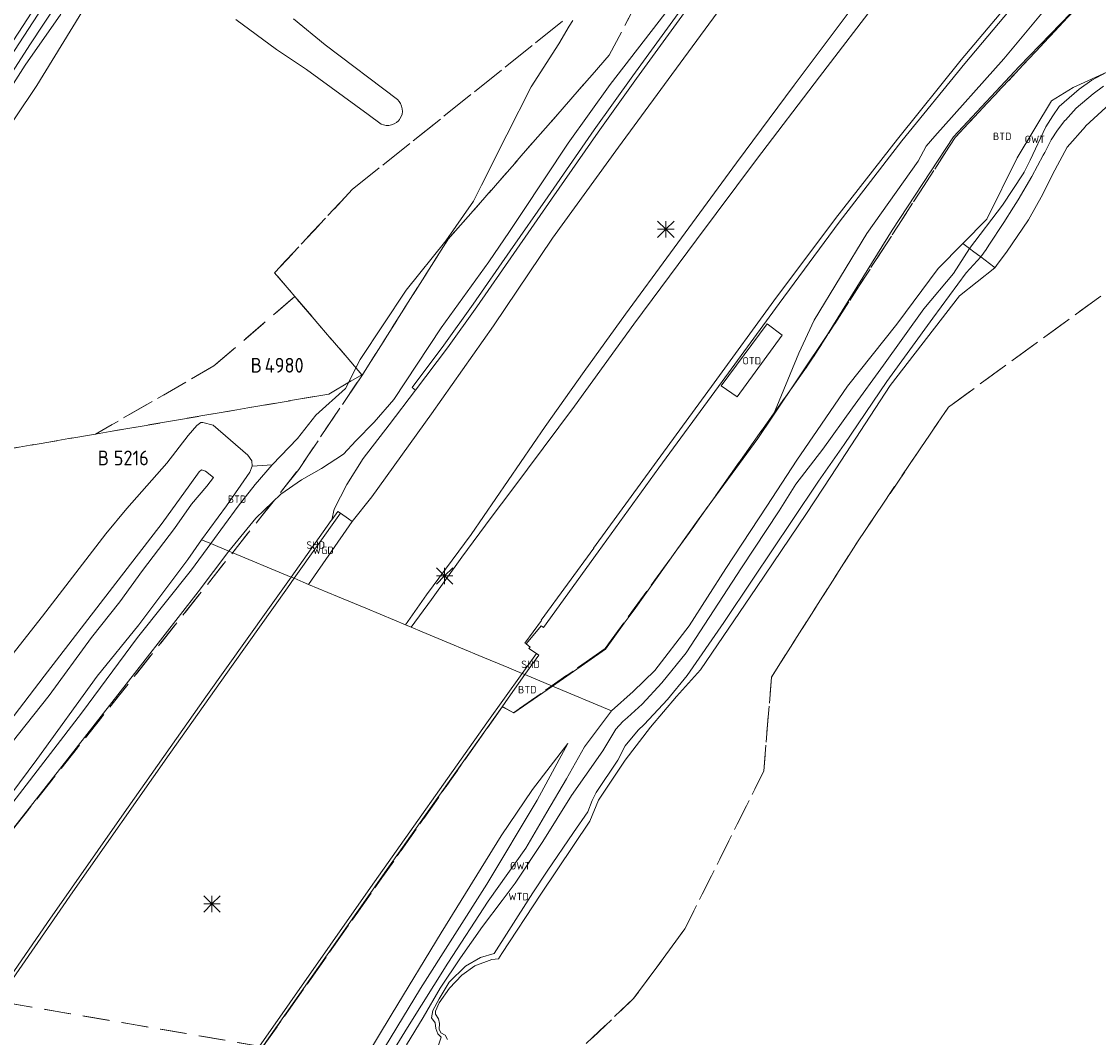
# Model space of a CAD drawing. Header units: metres. Extents: x 207644 to 210135, y 370459 to 373417.
# Tile 245 of 256: x 208356 to 208487, y 372489 to 372613. Entities that reach past the tile are written whole.
import ezdxf
from ezdxf.enums import TextEntityAlignment as Align

# ---------------------------------------------------------------- set-up
doc = ezdxf.new("R2010")
doc.units = ezdxf.units.M
doc.linetypes.add('HIDDEN2', pattern=[4.7625, 3.175, -1.5875])
for name, color, linetype in [('BTD', 7, 'Continuous'), ('KAD_perceelnummer', 212, 'Continuous'), ('KAD_sectie', 212, 'Continuous'), ('KAD_Vastgesteld_Perceel', 212, 'Continuous'), ('OTD', 7, 'Continuous'), ('OWT', 7, 'Continuous'), ('SHD', 7, 'Continuous'), ('WGD', 7, 'Continuous'), ('WTD', 7, 'Continuous')]:
    doc.layers.add(name, color=color, linetype=linetype)
for name, color, linetype, lineweight in [('GKL', 52, 'Continuous', 25), ('GMV', 7, 'Continuous', 25), ('Q21_lantaarnpaal', 1, 'Continuous', 0)]:
    doc.layers.add(name, color=color, linetype=linetype, lineweight=lineweight)
doc.styles.add('ISO', font='isocpeur.ttf', dxfattribs={"height": 1})
doc.styles.add('ISOCP', font='ISOCP.shx', dxfattribs={"height": 1.8})

# ---------------------------------------------------------------- blocks, each defined once
blk = doc.blocks.new('ACMAP_ANN_TEMPLATE_Vastgesteld_Perceelnummer')
at = {"layer": 'KAD_perceelnummer', "style": 'ISOCP'}
blk.add_attdef('Perceelnummer', text='', height=1.8, dxfattribs=at).set_placement((0, 0), align=Align.MIDDLE)
at = {"layer": 'KAD_sectie', "style": 'ISOCP'}
blk.add_attdef('sectie', text='', height=1.8, dxfattribs=at).set_placement((-2.7, 0), align=Align.MIDDLE_RIGHT)
blk = doc.blocks.new('Q21')
for p, q in [((-1, 1), (0, 0)), ((-1, 0), (0, 0)), ((-1, -1), (0, 0)), ((0, 1), (0, 0)), ((0, 0), (1, 1)), ((0, 0), (1, 0)), ((0, 0), (0, -1)), ((0, 0), (1, -1))]:
    blk.add_line(p, q)

msp = doc.modelspace()

# ---------------------------------------------------------------- linework, layer by layer
at = {"layer": 'GKL', "color": 253, "linetype": 'Continuous', "lineweight": 13}
for points in [[(208484.512, 372619.141), (208475.604, 372608.394)], [(208427.717, 372605.254), (208436.046, 372616.065)], [(208475.604, 372608.394), (208467.21, 372598.993)], [(208422.618, 372598.135), (208427.717, 372605.254)], [(208467.21, 372598.993), (208466.156, 372597.77)], [(208416.93, 372589.567), (208422.618, 372598.135)], [(208466.156, 372597.77), (208465.202, 372595.927)], [(208465.202, 372595.927), (208458.933, 372587.159)], [(208415.457, 372587.395), (208416.93, 372589.567)], [(208412.948, 372583.695), (208415.457, 372587.395)], [(208458.933, 372587.159), (208452.54, 372576.599)], [(208407.147, 372575.686), (208412.948, 372583.695)], [(208452.54, 372576.599), (208450.68, 372572.598)], [(208404.244, 372571.263), (208407.147, 372575.686)], [(208447.49, 372564.922), (208450.68, 372572.598)], [(208401.393, 372566.961), (208404.244, 372571.263)], [(208399.006, 372564.202), (208401.393, 372566.961)], [(208396.774, 372561.91), (208399.006, 372564.202)], [(208395.293, 372560.283), (208396.774, 372561.91)], [(208392.584, 372558.56), (208395.293, 372560.283)], [(208390.166, 372557.184), (208392.584, 372558.56)], [(208387.646, 372555.422), (208390.166, 372557.184)], [(208384.602, 372552.51), (208387.646, 372555.422)], [(208381.329, 372548.518), (208384.602, 372552.51)], [(208381.329, 372548.518), (208377.6, 372543.569)], [(208377.6, 372543.569), (208371.172, 372535.304)], [(208371.172, 372535.304), (208360.732, 372521.965)], [(208418.26, 372519.505), (208422.577, 372525.104)], [(208360.732, 372521.965), (208350.945, 372509.538)], [(208414.451, 372513.896), (208418.26, 372519.505)], [(208407.15, 372502.072), (208414.451, 372513.896)], [(208401.209, 372492.251), (208407.15, 372502.072)], [(208397.498, 372486.149), (208401.209, 372492.251)]]:
    msp.add_lwpolyline(points, dxfattribs=at)
at = {"layer": 'GMV', "color": 253, "linetype": 'Continuous', "lineweight": 13}
for points in [[(208403.521, 372539.255), (208405.964, 372542.639), (208409.688, 372547.785), (208413.256, 372552.616), (208415.763, 372555.904), (208423.39, 372566.133), (208430.599, 372576.106), (208438.217, 372586.376), (208445.526, 372596.145), (208453.171, 372606.216), (208460.538, 372615.79), (208464.117, 372620.376), (208465.896, 372622.437), (208468.772, 372625.765), (208477.258, 372635.295), (208485.852, 372644.248), (208494.759, 372653.245), (208502.694, 372660.99), (208512.891, 372670.466), (208522.12, 372678.642), (208531.652, 372686.913), (208534.369, 372689.193)], [(208508.773, 372639.076), (208497.848, 372628.163), (208487.531, 372617.89), (208477.485, 372607.453), (208469.478, 372598.883), (208462.023, 372587.542), (208454.17, 372574.875), (208447.49, 372564.922)], [(208357.13, 372610.108), (208366.081, 372623.664)], [(208363.302, 372621.783), (208353.529, 372606.712)], [(208444.346, 372618.923), (208436.671, 372608.487), (208428.719, 372597.637), (208420.715, 372586.578), (208413.537, 372575.928), (208406, 372565.19), (208398.719, 372555.13), (208396.346, 372552.101)], [(208417.492, 372537.214), (208417.349, 372537.328), (208419.377, 372540.063), (208419.343, 372540.109), (208425.737, 372548.853), (208425.706, 372548.858), (208433.117, 372559.033), (208440.369, 372568.987), (208447.644, 372578.951), (208455.146, 372588.959), (208462.674, 372598.618), (208470.418, 372608.254), (208477.892, 372617.152)], [(208417.492, 372537.214), (208417.543, 372537.283), (208419.333, 372539.417), (208419.616, 372539.225), (208426.258, 372548.421), (208433.636, 372558.62), (208440.889, 372568.539), (208448.269, 372578.637), (208455.575, 372588.533), (208463.195, 372598.416), (208470.879, 372607.832), (208478.42, 372616.836)], [(208357.976, 372605.138), (208364.207, 372615.339)], [(208402.803, 372539.555), (208405.392, 372543.202), (208410.826, 372550.546), (208419.809, 372563.679), (208424.563, 372570.344), (208429.563, 372577.328), (208435.046, 372584.784), (208443.094, 372595.753), (208450.081, 372605.177), (208457.514, 372615.075)], [(208404.053, 372568.091), (208403.613, 372568.422), (208407.473, 372573.567), (208411.04, 372578.55), (208415.557, 372585.013), (208420.133, 372591.616), (208425.79, 372599.768), (208430.487, 372606.32), (208436.32, 372614.357)], [(208357.354, 372614.057), (208346.234, 372596.997)], [(208360.874, 372613.81), (208356.568, 372607.605)], [(208382.184, 372613.158), (208387.112, 372609.511)], [(208393.056, 372610.105), (208389.191, 372613.238)], [(208404.053, 372568.091), (208407.917, 372573.241), (208411.49, 372578.23), (208416.01, 372584.698), (208420.586, 372591.301), (208426.24, 372599.45), (208430.934, 372605.997), (208436.765, 372614.03)], [(208422.742, 372612.348), (208423.171, 372613.064)], [(208421.458, 372610.206), (208422.742, 372612.348)], [(208349.57, 372598.401), (208357.13, 372610.108)], [(208387.112, 372609.511), (208390.795, 372607.082)], [(208401.836, 372603.428), (208393.056, 372610.105)], [(208418.1, 372604.993), (208421.458, 372610.206)], [(208356.568, 372607.605), (208350.465, 372598.148)], [(208390.795, 372607.082), (208398.299, 372601.601)], [(208488.126, 372606.759), (208484.052, 372604.889)], [(208488.126, 372606.759), (208486.315, 372605.789)], [(208486.315, 372605.789), (208484.753, 372604.679)], [(208352.595, 372597.156), (208357.976, 372605.138)], [(208415.131, 372599.146), (208418.1, 372604.993)], [(208484.052, 372604.889), (208481.415, 372603.264)], [(208484.753, 372604.679), (208482.321, 372602.586)], [(208484.387, 372602.374), (208486.486, 372604.116)], [(208486.486, 372604.116), (208487.747, 372605.075)], [(208402.046, 372603.209), (208401.836, 372603.428)], [(208402.223, 372602.944), (208402.046, 372603.209)], [(208402.354, 372602.643), (208402.223, 372602.944)], [(208402.429, 372602.316), (208402.354, 372602.643)], [(208481.415, 372603.264), (208477.22, 372596.35)], [(208482.321, 372602.586), (208481.55, 372601.45)], [(208485.59, 372600.238), (208488.995, 372603.373)], [(208398.299, 372601.601), (208399.876, 372600.449)], [(208402.148, 372601.088), (208402.293, 372601.354)], [(208402.293, 372601.354), (208402.395, 372601.656)], [(208402.395, 372601.656), (208402.442, 372601.982)], [(208402.442, 372601.982), (208402.429, 372602.316)], [(208481.55, 372601.45), (208480.727, 372600.096)], [(208483.098, 372600.944), (208484.387, 372602.374)], [(208399.876, 372600.449), (208400.16, 372600.343)], [(208400.16, 372600.343), (208400.473, 372600.285)], [(208400.473, 372600.285), (208400.802, 372600.284)], [(208400.802, 372600.284), (208401.131, 372600.344)], [(208401.131, 372600.344), (208401.444, 372600.464)], [(208401.444, 372600.464), (208401.724, 372600.637)], [(208401.724, 372600.637), (208401.961, 372600.85)], [(208401.961, 372600.85), (208402.077, 372600.998)], [(208402.077, 372600.998), (208402.148, 372601.088)], [(208480.727, 372600.096), (208478.788, 372596.043)], [(208482.147, 372599.718), (208483.028, 372600.867)], [(208483.028, 372600.867), (208483.098, 372600.944)], [(208483.327, 372597.651), (208485.533, 372600.173)], [(208485.533, 372600.173), (208485.544, 372600.186)], [(208485.544, 372600.186), (208485.59, 372600.238)], [(208412.073, 372593.018), (208415.131, 372599.146)], [(208481.348, 372598.52), (208482.147, 372599.718)], [(208480.593, 372597.003), (208481.348, 372598.52)], [(208482.42, 372595.968), (208483.327, 372597.651)], [(208477.22, 372596.35), (208473.523, 372588.87)], [(208478.788, 372596.043), (208478.636, 372595.729)], [(208478.993, 372594.08), (208480.409, 372596.666)], [(208480.409, 372596.666), (208480.593, 372597.003)], [(208478.636, 372595.729), (208478.086, 372594.597)], [(208481.513, 372594.298), (208482.42, 372595.968)], [(208477.942, 372594.378), (208475.434, 372590.578)], [(208477.364, 372591.221), (208478.993, 372594.08)], [(208478.086, 372594.597), (208477.942, 372594.378)], [(208480.349, 372591.94), (208481.513, 372594.298)], [(208411.1, 372591.067), (208412.073, 372593.018)], [(208407.732, 372586.267), (208411.1, 372591.067)], [(208476.796, 372590.327), (208477.364, 372591.221)], [(208478.614, 372588.81), (208480.349, 372591.94)], [(208475.434, 372590.578), (208471.443, 372585.309)], [(208475.623, 372588.481), (208476.796, 372590.327)], [(208473.523, 372588.87), (208470.622, 372585.93)], [(208473.78, 372585.713), (208475.623, 372588.481)], [(208475.928, 372584.88), (208478.614, 372588.81)], [(208402.89, 372580.246), (208407.732, 372586.267)], [(208467.617, 372582.884), (208470.622, 372585.93)], [(208471.443, 372585.309), (208470.622, 372585.93)], [(208473.442, 372585.206), (208473.78, 372585.713)], [(208469.478, 372582.291), (208471.443, 372585.309)], [(208472.793, 372584.287), (208471.034, 372582.338)], [(208471.967, 372584.912), (208471.443, 372585.309)], [(208472.686, 372584.368), (208471.967, 372584.912)], [(208472.793, 372584.287), (208472.686, 372584.368)], [(208472.793, 372584.287), (208473.442, 372585.206)], [(208474.393, 372583.075), (208472.793, 372584.287)], [(208474.922, 372583.517), (208475.928, 372584.88)], [(208462.569, 372576.131), (208467.617, 372582.884)], [(208470.207, 372579.573), (208474.523, 372582.977)], [(208474.523, 372582.977), (208474.393, 372583.075)], [(208474.523, 372582.977), (208474.922, 372583.517)], [(208465.867, 372577.982), (208469.478, 372582.291)], [(208471.034, 372582.338), (208466.96, 372576.833)], [(208397.295, 372571.802), (208402.89, 372580.246)], [(208461.769, 372568.656), (208470.207, 372579.573)], [(208460.954, 372571.112), (208465.867, 372577.982)], [(208466.96, 372576.833), (208461.357, 372569.149)], [(208448.653, 372574.757), (208443.175, 372567.278), (208441.235, 372568.616), (208446.801, 372576.141), (208448.653, 372574.757)], [(208456.604, 372568.559), (208462.569, 372576.131)], [(208395.532, 372568.29), (208397.295, 372571.802)], [(208457.18, 372565.93), (208460.954, 372571.112)], [(208452.894, 372563.187), (208456.604, 372568.559)], [(208454.577, 372557.584), (208461.769, 372568.656)], [(208461.357, 372569.149), (208456.192, 372561.485)], [(208391.925, 372565.063), (208395.532, 372568.29)], [(208393.847, 372552.321), (208394.148, 372553.628), (208395.685, 372556.601), (208397.69, 372559.765), (208400.832, 372563.883), (208404.053, 372568.091)], [(208453.591, 372560.896), (208457.18, 372565.93)], [(208389.673, 372562.186), (208391.925, 372565.063)], [(208447.49, 372564.922), (208445.68, 372562.225), (208438.44, 372552.302), (208430.638, 372541.385), (208429.432, 372539.725), (208427.144, 372536.576), (208420.696, 372532.087)], [(208377.424, 372563.802), (208376.391, 372562.559)], [(208377.917, 372564.147), (208377.424, 372563.802)], [(208378.169, 372564.163), (208377.917, 372564.147)], [(208379.416, 372563.823), (208378.169, 372564.163)], [(208383.644, 372560.164), (208379.416, 372563.823)], [(208376.391, 372562.559), (208373.807, 372559.188)], [(208389.673, 372562.186), (208386.621, 372559.012)], [(208450.404, 372559.551), (208452.894, 372563.187)], [(208450.289, 372556.641), (208453.591, 372560.896)], [(208456.192, 372561.485), (208453.047, 372557.021)], [(208384.136, 372559.487), (208383.644, 372560.164)], [(208384.188, 372558.831), (208384.136, 372559.487)], [(208446.792, 372553.975), (208450.404, 372559.551)], [(208373.807, 372559.188), (208368.905, 372553.704)], [(208376.606, 372556.552), (208377.727, 372558.146)], [(208377.727, 372558.146), (208378.022, 372558.411)], [(208378.022, 372558.411), (208378.474, 372558.221)], [(208378.474, 372558.221), (208379.479, 372557.45)], [(208379.154, 372549.426), (208382.465, 372553.991), (208384.548, 372556.612), (208386.621, 372559.012)], [(208383.881, 372558.101), (208381.033, 372554.003)], [(208384.188, 372558.831), (208383.881, 372558.101)], [(208386.621, 372559.012), (208384.188, 372558.831)], [(208379.479, 372557.45), (208378.669, 372556.4)], [(208453.047, 372557.021), (208449.841, 372552.214)], [(208451.582, 372553.098), (208454.577, 372557.584)], [(208373.203, 372551.91), (208376.606, 372556.552)], [(208378.669, 372556.4), (208376.803, 372554.199)], [(208448.261, 372553.424), (208450.289, 372556.641)], [(208376.803, 372554.199), (208374.737, 372551.27)], [(208368.905, 372553.704), (208366.383, 372550.613)], [(208378.02, 372549.899), (208381.033, 372554.003)], [(208394.896, 372553.128), (208389.283, 372545.198)], [(208394.896, 372553.128), (208394.571, 372553.341), (208393.847, 372552.321)], [(208396.346, 372552.101), (208395.875, 372552.433), (208394.896, 372553.128)], [(208441.807, 372546.399), (208446.792, 372553.975)], [(208443.676, 372546.457), (208448.261, 372553.424)], [(208445.536, 372544.089), (208451.582, 372553.098)], [(208367.198, 372544.081), (208373.203, 372551.91)], [(208388.903, 372545.357), (208393.788, 372552.239), (208393.847, 372552.321)], [(208396.346, 372552.101), (208391.033, 372544.467)], [(208449.841, 372552.214), (208445.088, 372545.093)], [(208366.383, 372550.613), (208358.681, 372540.596)], [(208374.737, 372551.27), (208370.824, 372546.167)], [(208379.154, 372549.426), (208376.799, 372546.22), (208370.233, 372538.014), (208363.401, 372528.795), (208355.457, 372518.45), (208344.617, 372504.504), (208339.214, 372497.401), (208332.252, 372488.36), (208325.398, 372479.089), (208318.707, 372469.912), (208312.71, 372462.037), (208305.224, 372451.806), (208302.392, 372447.972), (208301.726, 372447.453), (208301.302, 372447.612), (208300.564, 372448.019)], [(208378.02, 372549.899), (208376.339, 372547.5)], [(208379.154, 372549.426), (208378.02, 372549.899)], [(208379.154, 372549.426), (208381.329, 372548.518)], [(208381.329, 372548.518), (208388.903, 372545.357)], [(208376.339, 372547.5), (208370.365, 372539.533)], [(208436.98, 372536.125), (208443.676, 372546.457)], [(208437.333, 372539.406), (208441.807, 372546.399)], [(208306.466, 372425.108), (208310.993, 372431.892), (208319.232, 372444.212), (208333.714, 372465.564), (208346.923, 372484.779), (208362.363, 372507.052), (208374.066, 372523.759), (208381.877, 372534.776), (208388.475, 372544.056), (208389.283, 372545.198)], [(208388.903, 372545.357), (208386.06, 372541.35), (208378.547, 372530.771), (208368.328, 372516.264), (208359.289, 372503.319), (208350.216, 372490.231), (208340.811, 372476.594), (208330.288, 372461.225), (208323.053, 372450.558), (208316.031, 372440.145), (208309.815, 372430.847)], [(208370.824, 372546.167), (208368.069, 372542.321)], [(208389.283, 372545.198), (208388.903, 372545.357)], [(208389.283, 372545.198), (208390.367, 372544.746), (208391.033, 372544.467)], [(208445.088, 372545.093), (208441.53, 372539.841)], [(208358.868, 372533.307), (208367.198, 372544.081)], [(208391.033, 372544.467), (208394.539, 372543.005), (208397.998, 372541.561), (208401.475, 372540.109), (208402.803, 372539.555)], [(208438.71, 372534.052), (208445.536, 372544.089)], [(208368.069, 372542.321), (208364.643, 372538.002)], [(208358.681, 372540.596), (208351.175, 372531.089)], [(208441.53, 372539.841), (208437.097, 372533.383)], [(208370.365, 372539.533), (208365.322, 372533.281)], [(208403.521, 372539.255), (208402.803, 372539.555)], [(208417.02, 372533.62), (208415.966, 372534.06), (208415.403, 372534.295), (208411.728, 372535.829), (208408.265, 372537.275), (208404.831, 372538.708), (208403.521, 372539.255)], [(208433.17, 372533.979), (208437.333, 372539.406)], [(208364.643, 372538.002), (208359.489, 372530.957)], [(208418.757, 372536.057), (208417.842, 372536.68), (208417.989, 372536.845), (208417.492, 372537.214)], [(208417.02, 372533.62), (208418.757, 372536.057)], [(208418.757, 372536.057), (208419.043, 372535.853), (208417.353, 372533.482)], [(208433.993, 372532.473), (208436.98, 372536.125)], [(208330.831, 372408.792), (208343.396, 372427.575), (208356.542, 372446.931), (208371.364, 372468.528), (208383.838, 372486.548), (208398.574, 372507.575), (208412.73, 372527.601), (208417.02, 372533.62)], [(208349.692, 372521.357), (208358.868, 372533.307)], [(208365.322, 372533.281), (208357.989, 372523.169)], [(208417.353, 372533.482), (208415.317, 372530.625), (208414.566, 372529.58)], [(208417.02, 372533.62), (208417.353, 372533.482)], [(208420.696, 372532.087), (208417.353, 372533.482)], [(208430.499, 372531.421), (208433.17, 372533.979)], [(208437.097, 372533.383), (208434.686, 372530.47)], [(208435.795, 372530.841), (208438.71, 372534.052)], [(208420.696, 372532.087), (208416.01, 372528.824), (208414.566, 372529.58)], [(208420.696, 372532.087), (208427.882, 372529.087)], [(208431.595, 372529.883), (208433.993, 372532.473)], [(208359.489, 372530.957), (208352.133, 372521.755)], [(208427.882, 372529.087), (208430.499, 372531.421)], [(208432.635, 372527.103), (208435.795, 372530.841)], [(208335.213, 372414.666), (208336.2, 372416.147), (208342.945, 372426.265), (208351.123, 372438.327), (208359.54, 372450.679), (208368.464, 372463.683), (208376.46, 372475.272), (208386.199, 372489.305), (208393.273, 372499.4), (208400.805, 372510.123), (208407.938, 372520.214), (208414.566, 372529.58)], [(208429.834, 372528.272), (208431.595, 372529.883)], [(208434.686, 372530.47), (208431.853, 372527.429)], [(208427.882, 372529.087), (208424.612, 372524.692)], [(208429.246, 372527.767), (208429.834, 372528.272)], [(208426.819, 372524.212), (208428.409, 372526.853)], [(208428.409, 372526.853), (208429.246, 372527.767)], [(208431.126, 372526.745), (208429.533, 372524.821)], [(208429.54, 372523.075), (208432.635, 372527.103)], [(208431.853, 372527.429), (208431.126, 372526.745)], [(208422.577, 372525.104), (208418.857, 372518.209), (208412.694, 372508.01), (208404.647, 372495.295), (208396.003, 372481.074), (208389.932, 372471.962), (208383.616, 372462.319), (208373.955, 372446.809), (208363.72, 372430.622), (208358.032, 372421.737), (208356.817, 372419.448)], [(208422.392, 372520.804), (208424.612, 372524.692)], [(208424.618, 372521.093), (208426.819, 372524.212)], [(208429.533, 372524.821), (208428.654, 372523.086)], [(208357.989, 372523.169), (208349.36, 372511.641)], [(208428.654, 372523.086), (208426.031, 372519.164)], [(208426.314, 372518.213), (208429.54, 372523.075)], [(208420.014, 372516.737), (208422.392, 372520.804)], [(208422.999, 372518.77), (208424.618, 372521.093)], [(208419.527, 372513.182), (208422.999, 372518.77)], [(208426.031, 372519.164), (208425.535, 372518.187)], [(208425.535, 372518.187), (208425.014, 372516.812)], [(208425.238, 372515.652), (208426.314, 372518.213)], [(208417.451, 372512.379), (208420.014, 372516.737)], [(208425.014, 372516.812), (208423.273, 372514.296)], [(208419.282, 372506.791), (208425.238, 372515.652)], [(208423.273, 372514.296), (208420.066, 372509.577)], [(208412.894, 372505.921), (208417.451, 372512.379)], [(208416.148, 372508.106), (208419.527, 372513.182)], [(208420.066, 372509.577), (208418.309, 372506.933)], [(208414.591, 372506.024), (208416.148, 372508.106)], [(208418.309, 372506.933), (208415.371, 372502.358)], [(208407.964, 372498.392), (208412.894, 372505.921)], [(208412.175, 372502.833), (208414.591, 372506.024)], [(208414.556, 372499.579), (208419.282, 372506.791)], [(208409.494, 372499.017), (208412.175, 372502.833)], [(208415.371, 372502.358), (208413.596, 372499.57)], [(208411.955, 372499.079), (208410.114, 372498.017)], [(208413.596, 372499.57), (208411.955, 372499.079)], [(208414.124, 372498.914), (208414.556, 372499.579)], [(208403.071, 372490.561), (208407.964, 372498.392)], [(208407.023, 372495.357), (208409.494, 372499.017)], [(208410.114, 372498.017), (208408.118, 372496.059)], [(208409.67, 372496.924), (208411.271, 372498.047)], [(208411.271, 372498.047), (208413.323, 372498.835)], [(208413.323, 372498.835), (208414.124, 372498.914)], [(208408.182, 372495.345), (208409.67, 372496.924)], [(208404.977, 372491.784), (208407.023, 372495.357)], [(208406.9, 372493.575), (208408.182, 372495.345)], [(208408.118, 372496.059), (208406.927, 372494.068)], [(208406.927, 372494.068), (208406.156, 372492.635)], [(208406.156, 372492.635), (208406.001, 372491.738)], [(208406.456, 372492.188), (208406.484, 372492.545)], [(208406.484, 372492.545), (208406.9, 372493.575)], [(208402.925, 372488.438), (208404.977, 372491.784)], [(208406.001, 372491.738), (208406.427, 372491.149)], [(208406.822, 372491.603), (208406.456, 372492.188)], [(208406.95, 372491.037), (208406.822, 372491.603)], [(208399.387, 372484.571), (208403.071, 372490.561)], [(208406.427, 372491.149), (208406.521, 372490.454)], [(208406.521, 372490.454), (208406.766, 372489.777)], [(208406.926, 372490.352), (208406.95, 372491.037)], [(208407.113, 372489.925), (208406.926, 372490.352)], [(208407.629, 372489.645), (208407.113, 372489.925)], [(208406.766, 372489.777), (208407.178, 372489.398)], [(208407.178, 372489.398), (208406.836, 372488.397)], [(208407.93, 372489.123), (208407.629, 372489.645)]]:
    msp.add_lwpolyline(points, dxfattribs=at)
at = {"layer": 'KAD_Vastgesteld_Perceel', "color": 253, "linetype": 'HIDDEN2', "lineweight": 13}
for points in [[(208568.195, 372638.469), (208468.885, 372566.033), (208457.871, 372549.778), (208447.355, 372533.192), (208446.393, 372521.743), (208436.807, 372502.551), (208430.563, 372494.071), (208422.124, 372486.038), (208417.088, 372477.474), (208407.33, 372479.975), (208409.579, 372484.573), (208385.485, 372488.223), (208385.845, 372488.745), (208414.611, 372529.599), (208415.955, 372528.85), (208427.108, 372536.654), (208437.776, 372551.354), (208451.686, 372570.989), (208469.681, 372598.818), (208489.914, 372620.409)], [(208489.914, 372620.409), (208469.681, 372598.818), (208451.686, 372570.989), (208437.776, 372551.354), (208427.108, 372536.654), (208415.955, 372528.85), (208414.611, 372529.599), (208385.845, 372488.745), (208385.485, 372488.223), (208340.208, 372495.98), (208340.208, 372495.98), (208389.828, 372558.448), (208397.495, 372569.845), (208408.021, 372586.438), (208427.614, 372608.829), (208435.35, 372623.7)], [(208435.35, 372623.7), (208427.614, 372608.829), (208408.021, 372586.438), (208397.495, 372569.845), (208389.828, 372558.448), (208340.208, 372495.98)], [(208421.936, 372612.966), (208396.334, 372592.48), (208386.894, 372582.364), (208389.359, 372579.482), (208379.523, 372571.029), (208365.106, 372562.746), (208326.324, 372556.094)], [(208326.324, 372556.094), (208365.106, 372562.746), (208393.48, 372567.612), (208397.506, 372569.937), (208395.706, 372572.049), (208391.723, 372576.718), (208389.359, 372579.482), (208386.894, 372582.364), (208396.334, 372592.48), (208421.936, 372612.966)]]:
    msp.add_lwpolyline(points, dxfattribs=at)
for points in [[(208575.145, 372626.451), (208621.419, 372546.429), (208461.387, 372466.11), (208453.68, 372468.094), (208417.118, 372477.466), (208417.088, 372477.474), (208422.124, 372486.038), (208430.563, 372494.071), (208436.807, 372502.551), (208446.393, 372521.743), (208447.355, 372533.192), (208457.871, 372549.778), (208468.885, 372566.033), (208568.195, 372638.469), (208575.145, 372626.451)], [(208389.359, 372579.482), (208391.723, 372576.718), (208395.706, 372572.049), (208397.506, 372569.937), (208393.48, 372567.612), (208365.106, 372562.746), (208379.523, 372571.029), (208389.359, 372579.482)], [(208340.208, 372495.98), (208385.485, 372488.223), (208357.217, 372447.263), (208357.092, 372447.078), (208350.786, 372452.526), (208342.648, 372451.875), (208320.327, 372468.002), (208327.239, 372477.54), (208340.208, 372495.98)]]:
    msp.add_lwpolyline(points, close=True, dxfattribs=at)

# ---------------------------------------------------------------- block references
ref = msp.add_blockref('ACMAP_ANN_TEMPLATE_Vastgesteld_Perceelnummer', (208388.062, 372571.114), dxfattribs=at)
ref.add_attrib('Perceelnummer', '4980', dxfattribs={"layer": 'KAD_perceelnummer', "lineweight": 13, "height": 1.8, "style": 'ISOCP'}).set_placement((208388.062, 372571.114), align=Align.MIDDLE)
ref.add_attrib('sectie', 'B', dxfattribs={"layer": 'KAD_sectie', "lineweight": 13, "height": 1.8, "style": 'ISOCP'}).set_placement((208385.362, 372571.114), align=Align.MIDDLE_RIGHT)
ref = msp.add_blockref('ACMAP_ANN_TEMPLATE_Vastgesteld_Perceelnummer', (208369.464, 372559.84), dxfattribs=at)
ref.add_attrib('Perceelnummer', '5216', dxfattribs={"layer": 'KAD_perceelnummer', "lineweight": 13, "height": 1.8, "style": 'ISOCP'}).set_placement((208369.464, 372559.84), align=Align.MIDDLE)
ref.add_attrib('sectie', 'B', dxfattribs={"layer": 'KAD_sectie', "lineweight": 13, "height": 1.8, "style": 'ISOCP'}).set_placement((208366.764, 372559.84), align=Align.MIDDLE_RIGHT)
at = {"layer": 'Q21_lantaarnpaal', "color": 253}
for p in [(208434.483, 372587.657), (208407.576, 372545.486), (208379.275, 372505.598)]:
    msp.add_blockref('Q21', p, dxfattribs=at)

# ---------------------------------------------------------------- texts
at = {"layer": 'BTD', "color": 253, "linetype": 'Continuous', "lineweight": 13, "style": 'ISO'}
for p in [(208475.406, 372598.954), (208382.321, 372554.824), (208417.631, 372531.66)]:
    msp.add_text('BTD', height=0.9, dxfattribs=at).set_placement(p, align=Align.MIDDLE_CENTER)
at = {"layer": 'OTD', "color": 253, "linetype": 'Continuous', "lineweight": 13, "style": 'ISO'}
msp.add_text('OTD', height=0.9, dxfattribs=at).set_placement((208444.944, 372571.662), align=Align.MIDDLE_CENTER)
at = {"layer": 'OWT', "color": 253, "linetype": 'Continuous', "lineweight": 13, "style": 'ISO'}
for p in [(208479.374, 372598.584), (208416.772, 372510.23)]:
    msp.add_text('OWT', height=0.9, dxfattribs=at).set_placement(p, align=Align.MIDDLE_CENTER)
at = {"layer": 'SHD', "color": 253, "linetype": 'Continuous', "lineweight": 13, "style": 'ISO'}
for p in [(208391.9, 372549.237), (208418.032, 372534.738)]:
    msp.add_text('SHD', height=0.9, dxfattribs=at).set_placement(p, align=Align.MIDDLE_CENTER)
at = {"layer": 'WGD', "color": 253, "linetype": 'Continuous', "lineweight": 13, "style": 'ISO'}
msp.add_text('WGD', height=0.9, dxfattribs=at).set_placement((208392.815, 372548.608), align=Align.MIDDLE_CENTER)
at = {"layer": 'WTD', "color": 253, "linetype": 'Continuous', "lineweight": 13, "style": 'ISO'}
msp.add_text('WTD', height=0.9, dxfattribs=at).set_placement((208416.576, 372506.492), align=Align.MIDDLE_CENTER)

doc.saveas('drawing.dxf')
